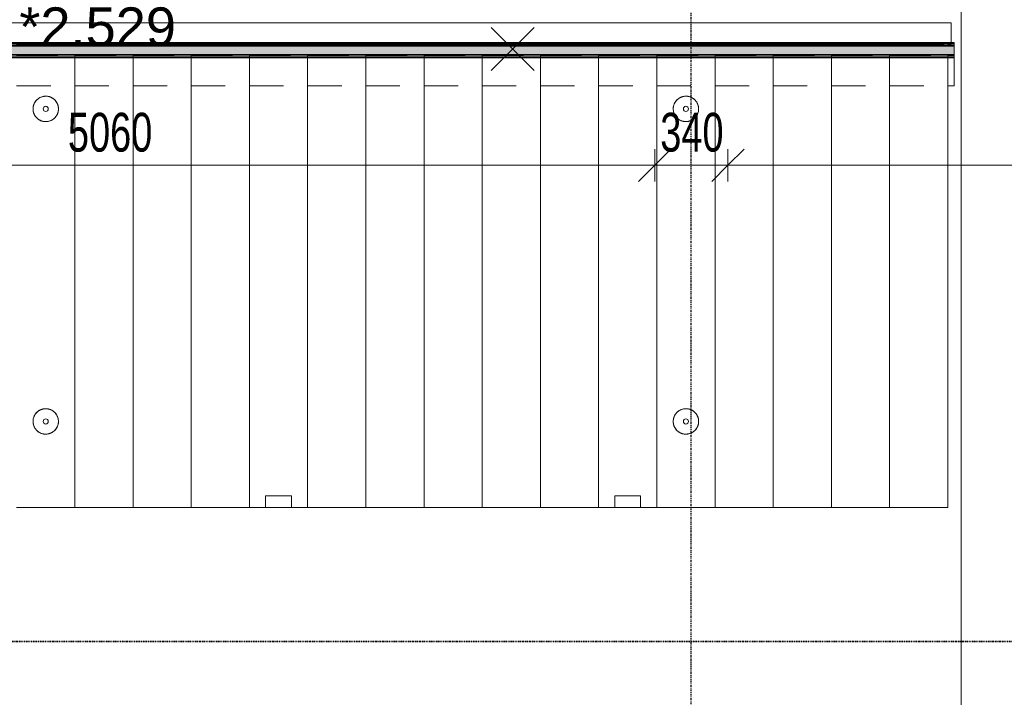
# Model space of a CAD drawing. Header units: millimetres. Extents: x -80560 to 110805, y -11020 to 52719.
# Tile 103 of 182: x 58779 to 63347, y 31235 to 34379. Entities that reach past the tile are written whole.
import ezdxf

# ---------------------------------------------------------------- set-up
doc = ezdxf.new("R2010")
doc.units = ezdxf.units.MM
doc.linetypes.add('CENTER2', pattern=[20, 8, -4, 4, -4])
doc.linetypes.add('DASHDOT2', pattern=[8, 4, -2, 0, -2])
for name, color, linetype, lineweight in [('A-ANNO-DIMS', 211, 'Continuous', 9), ('A-ANNO-DIMS-100', 211, 'Continuous', 9), ('A-ANNO-NOTE', 131, 'Continuous', 18), ('A-DETL-MBND', 5, 'Continuous', 18), ('A-FLOR-HRAL', 11, 'Continuous', 18), ('A-GLAZ-IDEN', 152, 'Continuous', 18), ('G-ANNO-SYMB', 111, 'Continuous', 9), ('S-GRID', 1, 'Continuous', 9)]:
    doc.layers.add(name, color=color, linetype=linetype, lineweight=lineweight)
doc.styles.add('Arial', font='arial.ttf', dxfattribs={"height": 180})
doc.styles.add('Arial_6', font='arial.ttf', dxfattribs={"width": 0.7, "height": 180})
doc.dimstyles.new('n3o_1_8_3', dxfattribs={"dimscale": 304.8, "dimtxt": 183.646692, "dimasz": 0.492126, "dimexe": 0.246063, "dimexo": 0.0625, "dimgap": 0.032808, "dimtad": 1, "dimdec": 0, "dimdsep": 46, "dimtxsty": 'Arial_6', "dimblk1": 'OBLIQUE', "dimblk2": 'OBLIQUE', "dimsah": 1, "dimcen": 0.09, "dimdle": 0.246063, "dimazin": 0, "dimtfac": 1, "dimtdec": 4, "dimtix": 1, "dimtmove": 0, "dimatfit": 3, "dimfxl": 0.246063, "dimfxlon": 1, "dimtvp": 1, "dimtolj": 1, "dimtzin": 0, "dimarcsym": 2})

# ---------------------------------------------------------------- blocks, each defined once
blk = doc.blocks.new('95251-Leonardo College Leiden_rvt-1-DO_02 tweede verdieping')
at = {"layer": 'A-DETL-MBND', "color": 191, "lineweight": 9}
for p, q in [((33107, 34365), (38205, 34365)), ((38205, 34272), (38205, 34365)), ((33107, 34265), (38205, 34265)), ((34054.2, 34260.5), (34028.1, 34259.7)), ((34130, 34262.8), (34061.7, 34260.7)), ((34140, 34258), (34140, 34262.6)), ((34324.2, 34260.5), (34298.1, 34259.7)), ((34400, 34262.8), (34331.7, 34260.7)), ((34410, 34258), (34410, 34262.6)), ((34594.2, 34260.5), (34568.1, 34259.7)), ((34670, 34262.8), (34601.7, 34260.7)), ((34680, 34258), (34680, 34262.6)), ((34864.2, 34260.5), (34838.1, 34259.7)), ((34940, 34262.8), (34871.7, 34260.7)), ((34950, 34258), (34950, 34262.6)), ((35134.2, 34260.5), (35108.1, 34259.7)), ((35210, 34262.8), (35141.7, 34260.7)), ((35220, 34258), (35220, 34262.6)), ((35404.2, 34260.5), (35378.1, 34259.7)), ((35480, 34262.8), (35411.7, 34260.7)), ((35490, 34258), (35490, 34262.6)), ((35674.2, 34260.5), (35648.1, 34259.7)), ((35750, 34262.8), (35681.7, 34260.7)), ((35760, 34258), (35760, 34262.6)), ((35944.2, 34260.5), (35918.1, 34259.7)), ((36020, 34262.8), (35951.7, 34260.7)), ((36030, 34258), (36030, 34262.6)), ((36214.2, 34260.5), (36188.1, 34259.7)), ((36290, 34262.8), (36221.7, 34260.7)), ((36300, 34258), (36300, 34262.6)), ((36484.2, 34260.5), (36458.1, 34259.7)), ((36560, 34262.8), (36491.7, 34260.7)), ((36570, 34258), (36570, 34262.6)), ((36754.2, 34260.5), (36728.1, 34259.7)), ((36830, 34262.8), (36761.7, 34260.7)), ((36840, 34258), (36840, 34262.6)), ((37024.2, 34260.5), (36998.1, 34259.7)), ((37100, 34262.8), (37031.7, 34260.7)), ((37110, 34258), (37110, 34262.6)), ((37294.2, 34260.5), (37268.1, 34259.7)), ((37370, 34262.8), (37301.7, 34260.7)), ((37380, 34258), (37380, 34262.6)), ((37564.2, 34260.5), (37538.1, 34259.7)), ((37640, 34262.8), (37571.7, 34260.7)), ((37650, 34258), (37650, 34262.6)), ((37834.2, 34260.5), (37808.1, 34259.7)), ((37910, 34262.8), (37841.7, 34260.7)), ((37920, 34258.3), (37920, 34262.6)), ((38104.2, 34260.5), (38078.1, 34259.7)), ((38142.8, 34261.7), (38111.7, 34260.7)), ((38205, 34265), (38142.8, 34261.7)), ((38190, 34258.5), (38190, 34264.2)), ((38205, 34265), (38205, 34266.5)), ((34140, 34209.7), (34140, 34216)), ((34410, 34209.7), (34410, 34216)), ((34680, 34209.7), (34680, 34216)), ((34950, 34209.7), (34950, 34216)), ((35220, 34209.7), (35220, 34216)), ((35490, 34209.7), (35490, 34216)), ((35760, 34209.7), (35760, 34216)), ((36030, 34209.7), (36030, 34216)), ((36300, 34209.7), (36300, 34216)), ((36570, 34209.7), (36570, 34216)), ((36840, 34209.7), (36840, 34216)), ((37110, 34209.7), (37110, 34216)), ((37380, 34209.7), (37380, 34216)), ((37650, 34209.7), (37650, 34216)), ((37920, 34209.7), (37920, 34215.7)), ((38190, 34209.7), (38190, 34215.5)), ((34140, 32115), (34140, 34202)), ((34410, 32115), (34410, 34202)), ((34680, 32115), (34680, 34202)), ((34950, 32115), (34950, 34202)), ((35220, 32115), (35220, 34202)), ((35490, 32115), (35490, 34202)), ((35760, 32115), (35760, 34202)), ((36030, 32115), (36030, 34202)), ((36300, 32115), (36300, 34202)), ((36570, 32115), (36570, 34202)), ((36840, 32115), (36840, 34202)), ((37110, 32115), (37110, 34202)), ((37380, 32115), (37380, 34202)), ((37650, 32115), (37650, 34202)), ((37920, 32115), (37920, 34202)), ((38190, 32115), (38190, 34202)), ((35025, 32115), (35025, 32170)), ((35025, 32170), (35145, 32170)), ((35145, 32170), (35145, 32115)), ((36645, 32115), (36645, 32170)), ((36645, 32170), (36765, 32170)), ((36765, 32170), (36765, 32115)), ((34130, 32115), (33870, 32115)), ((34140, 32115), (34130, 32115)), ((34400, 32115), (34140, 32115)), ((34410, 32115), (34400, 32115)), ((34670, 32115), (34410, 32115)), ((34680, 32115), (34670, 32115)), ((34940, 32115), (34680, 32115)), ((34950, 32115), (34940, 32115)), ((35025, 32115), (34950, 32115)), ((35145, 32115), (35025, 32115)), ((35210, 32115), (35145, 32115)), ((35220, 32115), (35210, 32115)), ((35480, 32115), (35220, 32115)), ((35490, 32115), (35480, 32115)), ((35750, 32115), (35490, 32115)), ((35760, 32115), (35750, 32115)), ((36020, 32115), (35760, 32115)), ((36030, 32115), (36020, 32115)), ((36290, 32115), (36030, 32115)), ((36300, 32115), (36290, 32115)), ((36560, 32115), (36300, 32115)), ((36570, 32115), (36560, 32115)), ((36645, 32115), (36570, 32115)), ((36765, 32115), (36645, 32115)), ((36830, 32115), (36765, 32115)), ((36840, 32115), (36830, 32115)), ((37100, 32115), (36840, 32115)), ((37110, 32115), (37100, 32115)), ((37370, 32115), (37110, 32115)), ((37380, 32115), (37370, 32115)), ((37640, 32115), (37380, 32115)), ((37650, 32115), (37640, 32115)), ((37910, 32115), (37650, 32115)), ((37920, 32115), (37910, 32115)), ((38180, 32115), (37920, 32115)), ((38190, 32115), (38180, 32115))]:
    blk.add_line(p, q, dxfattribs=at)
at = {"layer": 'A-DETL-MBND', "color": 191, "lineweight": 9, "flags": 128}
for points in [[(34140, 34262.6), (34139.7, 34262.7), (34139, 34262.8), (34137.8, 34262.8), (34136.2, 34262.9), (34134.3, 34262.8), (34132.2, 34262.8), (34130, 34262.8)], [(34410, 34262.6), (34409.7, 34262.7), (34409, 34262.8), (34407.8, 34262.8), (34406.2, 34262.9), (34404.3, 34262.8), (34402.2, 34262.8), (34400, 34262.8)], [(34680, 34262.6), (34679.7, 34262.7), (34679, 34262.8), (34677.8, 34262.8), (34676.2, 34262.9), (34674.3, 34262.8), (34672.2, 34262.8), (34670, 34262.8)], [(34950, 34262.6), (34949.7, 34262.7), (34949, 34262.8), (34947.8, 34262.8), (34946.2, 34262.9), (34944.3, 34262.8), (34942.2, 34262.8), (34940, 34262.8)], [(35220, 34262.6), (35219.7, 34262.7), (35219, 34262.8), (35217.8, 34262.8), (35216.2, 34262.9), (35214.3, 34262.8), (35212.2, 34262.8), (35210, 34262.8)], [(35490, 34262.6), (35489.7, 34262.7), (35489, 34262.8), (35487.8, 34262.8), (35486.2, 34262.9), (35484.3, 34262.8), (35482.2, 34262.8), (35480, 34262.8)], [(35760, 34262.6), (35759.7, 34262.7), (35759, 34262.8), (35757.8, 34262.8), (35756.2, 34262.9), (35754.3, 34262.8), (35752.2, 34262.8), (35750, 34262.8)], [(36030, 34262.6), (36029.7, 34262.7), (36029, 34262.8), (36027.8, 34262.8), (36026.2, 34262.9), (36024.3, 34262.8), (36022.2, 34262.8), (36020, 34262.8)], [(36300, 34262.6), (36299.7, 34262.7), (36299, 34262.8), (36297.8, 34262.8), (36296.2, 34262.9), (36294.3, 34262.8), (36292.2, 34262.8), (36290, 34262.8)], [(36570, 34262.6), (36569.7, 34262.7), (36569, 34262.8), (36567.8, 34262.8), (36566.2, 34262.9), (36564.3, 34262.8), (36562.2, 34262.8), (36560, 34262.8)], [(36840, 34262.6), (36839.7, 34262.7), (36839, 34262.8), (36837.8, 34262.8), (36836.2, 34262.9), (36834.3, 34262.8), (36832.2, 34262.8), (36830, 34262.8)], [(37110, 34262.6), (37109.7, 34262.7), (37109, 34262.8), (37107.8, 34262.8), (37106.2, 34262.9), (37104.3, 34262.8), (37102.2, 34262.8), (37100, 34262.8)], [(37380, 34262.6), (37379.7, 34262.7), (37379, 34262.8), (37377.8, 34262.8), (37376.2, 34262.9), (37374.3, 34262.8), (37372.2, 34262.8), (37370, 34262.8)], [(37650, 34262.6), (37649.7, 34262.7), (37649, 34262.8), (37647.8, 34262.8), (37646.2, 34262.9), (37644.3, 34262.8), (37642.2, 34262.8), (37640, 34262.8)], [(37920, 34262.6), (37919.7, 34262.7), (37919, 34262.8), (37917.8, 34262.8), (37916.2, 34262.9), (37914.3, 34262.8), (37912.2, 34262.8), (37910, 34262.8)], [(34005, 34024), (34002.6, 34024), (34000.3, 34023.8), (33997.9, 34023.6), (33995.6, 34023.2), (33993.3, 34022.8), (33991, 34022.3), (33988.7, 34021.7), (33986.4, 34021), (33984.2, 34020.2), (33982, 34019.3), (33979.9, 34018.4), (33977.8, 34017.3), (33975.7, 34016.2), (33973.7, 34015), (33971.7, 34013.7), (33969.8, 34012.3), (33967.9, 34010.9), (33966.1, 34009.4), (33964.4, 34007.8), (33962.7, 34006.1), (33961.1, 34004.4), (33959.5, 34002.6), (33958.1, 34000.7), (33956.7, 33998.8), (33955.4, 33996.9), (33954.1, 33994.9), (33953, 33992.8), (33951.9, 33990.7), (33950.9, 33988.6), (33950, 33986.4), (33949.2, 33984.2), (33948.5, 33981.9), (33947.8, 33979.6), (33947.3, 33977.3), (33946.9, 33975), (33946.5, 33972.7), (33946.2, 33970.3), (33946.1, 33968), (33946, 33965.6), (33946, 33963.3), (33946.1, 33960.9), (33946.4, 33958.6), (33946.7, 33956.2), (33947.1, 33953.9), (33947.5, 33951.6), (33948.1, 33949.3), (33948.8, 33947), (33949.6, 33944.8), (33950.4, 33942.6), (33951.4, 33940.4), (33952.4, 33938.3), (33953.5, 33936.2), (33954.7, 33934.2), (33955.9, 33932.2), (33957.3, 33930.3), (33958.7, 33928.4), (33960.2, 33926.6), (33961.8, 33924.8), (33963.4, 33923.1), (33965.1, 33921.5), (33966.9, 33919.9), (33968.8, 33918.4), (33970.6, 33917), (33972.6, 33915.7), (33974.6, 33914.4), (33976.6, 33913.3), (33978.7, 33912.2), (33980.9, 33911.2), (33983, 33910.2), (33985.2, 33909.4), (33987.5, 33908.7), (33989.7, 33908), (33992, 33907.4), (33994.3, 33907), (33996.7, 33906.6), (33999, 33906.3), (34001.4, 33906.1), (34003.7, 33906), (34005, 33906)], [(34005, 33906), (34007.4, 33906), (34009.7, 33906.2), (34012.1, 33906.4), (34014.4, 33906.8), (34016.7, 33907.2), (34019, 33907.7), (34021.3, 33908.3), (34023.6, 33909), (34025.8, 33909.8), (34028, 33910.7), (34030.1, 33911.6), (34032.2, 33912.7), (34034.3, 33913.8), (34036.3, 33915), (34038.3, 33916.3), (34040.2, 33917.7), (34042.1, 33919.1), (34043.9, 33920.6), (34045.6, 33922.2), (34047.3, 33923.9), (34048.9, 33925.6), (34050.5, 33927.4), (34051.9, 33929.3), (34053.3, 33931.2), (34054.6, 33933.1), (34055.9, 33935.1), (34057, 33937.2), (34058.1, 33939.3), (34059.1, 33941.4), (34060, 33943.6), (34060.8, 33945.8), (34061.5, 33948.1), (34062.2, 33950.4), (34062.7, 33952.7), (34063.1, 33955), (34063.5, 33957.3), (34063.8, 33959.7), (34063.9, 33962), (34064, 33964.4), (34064, 33966.7), (34063.9, 33969.1), (34063.6, 33971.4), (34063.3, 33973.8), (34062.9, 33976.1), (34062.5, 33978.4), (34061.9, 33980.7), (34061.2, 33983), (34060.4, 33985.2), (34059.6, 33987.4), (34058.6, 33989.6), (34057.6, 33991.7), (34056.5, 33993.8), (34055.3, 33995.8), (34054.1, 33997.8), (34052.7, 33999.7), (34051.3, 34001.6), (34049.8, 34003.4), (34048.2, 34005.2), (34046.6, 34006.9), (34044.9, 34008.5), (34043.1, 34010.1), (34041.2, 34011.6), (34039.4, 34013), (34037.4, 34014.3), (34035.4, 34015.6), (34033.4, 34016.7), (34031.3, 34017.8), (34029.1, 34018.8), (34027, 34019.8), (34024.8, 34020.6), (34022.5, 34021.3), (34020.3, 34022), (34018, 34022.6), (34015.7, 34023), (34013.3, 34023.4), (34011, 34023.7), (34008.6, 34023.9), (34006.3, 34024), (34005, 34024)], [(36975, 34024), (36972.6, 34024), (36970.3, 34023.8), (36967.9, 34023.6), (36965.6, 34023.2), (36963.3, 34022.8), (36961, 34022.3), (36958.7, 34021.7), (36956.4, 34021), (36954.2, 34020.2), (36952, 34019.3), (36949.9, 34018.4), (36947.8, 34017.3), (36945.7, 34016.2), (36943.7, 34015), (36941.7, 34013.7), (36939.8, 34012.3), (36937.9, 34010.9), (36936.1, 34009.4), (36934.4, 34007.8), (36932.7, 34006.1), (36931.1, 34004.4), (36929.5, 34002.6), (36928.1, 34000.7), (36926.7, 33998.8), (36925.4, 33996.9), (36924.1, 33994.9), (36923, 33992.8), (36921.9, 33990.7), (36920.9, 33988.6), (36920, 33986.4), (36919.2, 33984.2), (36918.5, 33981.9), (36917.8, 33979.6), (36917.3, 33977.3), (36916.9, 33975), (36916.5, 33972.7), (36916.2, 33970.3), (36916.1, 33968), (36916, 33965.6), (36916, 33963.3), (36916.1, 33960.9), (36916.4, 33958.6), (36916.7, 33956.2), (36917.1, 33953.9), (36917.5, 33951.6), (36918.1, 33949.3), (36918.8, 33947), (36919.6, 33944.8), (36920.4, 33942.6), (36921.4, 33940.4), (36922.4, 33938.3), (36923.5, 33936.2), (36924.7, 33934.2), (36925.9, 33932.2), (36927.3, 33930.3), (36928.7, 33928.4), (36930.2, 33926.6), (36931.8, 33924.8), (36933.4, 33923.1), (36935.1, 33921.5), (36936.9, 33919.9), (36938.8, 33918.4), (36940.6, 33917), (36942.6, 33915.7), (36944.6, 33914.4), (36946.6, 33913.3), (36948.7, 33912.2), (36950.9, 33911.2), (36953, 33910.2), (36955.2, 33909.4), (36957.5, 33908.7), (36959.7, 33908), (36962, 33907.4), (36964.3, 33907), (36966.7, 33906.6), (36969, 33906.3), (36971.4, 33906.1), (36973.7, 33906), (36975, 33906)], [(36975, 33906), (36977.4, 33906), (36979.7, 33906.2), (36982.1, 33906.4), (36984.4, 33906.8), (36986.7, 33907.2), (36989, 33907.7), (36991.3, 33908.3), (36993.6, 33909), (36995.8, 33909.8), (36998, 33910.7), (37000.1, 33911.6), (37002.2, 33912.7), (37004.3, 33913.8), (37006.3, 33915), (37008.3, 33916.3), (37010.2, 33917.7), (37012.1, 33919.1), (37013.9, 33920.6), (37015.6, 33922.2), (37017.3, 33923.9), (37018.9, 33925.6), (37020.5, 33927.4), (37021.9, 33929.3), (37023.3, 33931.2), (37024.6, 33933.1), (37025.9, 33935.1), (37027, 33937.2), (37028.1, 33939.3), (37029.1, 33941.4), (37030, 33943.6), (37030.8, 33945.8), (37031.5, 33948.1), (37032.2, 33950.4), (37032.7, 33952.7), (37033.1, 33955), (37033.5, 33957.3), (37033.8, 33959.7), (37033.9, 33962), (37034, 33964.4), (37034, 33966.7), (37033.9, 33969.1), (37033.6, 33971.4), (37033.3, 33973.8), (37032.9, 33976.1), (37032.5, 33978.4), (37031.9, 33980.7), (37031.2, 33983), (37030.4, 33985.2), (37029.6, 33987.4), (37028.6, 33989.6), (37027.6, 33991.7), (37026.5, 33993.8), (37025.3, 33995.8), (37024.1, 33997.8), (37022.7, 33999.7), (37021.3, 34001.6), (37019.8, 34003.4), (37018.2, 34005.2), (37016.6, 34006.9), (37014.9, 34008.5), (37013.1, 34010.1), (37011.2, 34011.6), (37009.4, 34013), (37007.4, 34014.3), (37005.4, 34015.6), (37003.4, 34016.7), (37001.3, 34017.8), (36999.1, 34018.8), (36997, 34019.8), (36994.8, 34020.6), (36992.5, 34021.3), (36990.3, 34022), (36988, 34022.6), (36985.7, 34023), (36983.3, 34023.4), (36981, 34023.7), (36978.6, 34023.9), (36976.3, 34024), (36975, 34024)], [(34005, 32574), (34002.6, 32574), (34000.3, 32573.8), (33997.9, 32573.6), (33995.6, 32573.2), (33993.3, 32572.8), (33991, 32572.3), (33988.7, 32571.7), (33986.4, 32571), (33984.2, 32570.2), (33982, 32569.3), (33979.9, 32568.4), (33977.8, 32567.3), (33975.7, 32566.2), (33973.7, 32565), (33971.7, 32563.7), (33969.8, 32562.3), (33967.9, 32560.9), (33966.1, 32559.4), (33964.4, 32557.8), (33962.7, 32556.1), (33961.1, 32554.4), (33959.5, 32552.6), (33958.1, 32550.7), (33956.7, 32548.8), (33955.4, 32546.9), (33954.1, 32544.9), (33953, 32542.8), (33951.9, 32540.7), (33950.9, 32538.6), (33950, 32536.4), (33949.2, 32534.2), (33948.5, 32531.9), (33947.8, 32529.6), (33947.3, 32527.3), (33946.9, 32525), (33946.5, 32522.7), (33946.2, 32520.3), (33946.1, 32518), (33946, 32515.6), (33946, 32513.3), (33946.1, 32510.9), (33946.4, 32508.6), (33946.7, 32506.2), (33947.1, 32503.9), (33947.5, 32501.6), (33948.1, 32499.3), (33948.8, 32497), (33949.6, 32494.8), (33950.4, 32492.6), (33951.4, 32490.4), (33952.4, 32488.3), (33953.5, 32486.2), (33954.7, 32484.2), (33955.9, 32482.2), (33957.3, 32480.3), (33958.7, 32478.4), (33960.2, 32476.6), (33961.8, 32474.8), (33963.4, 32473.1), (33965.1, 32471.5), (33966.9, 32469.9), (33968.8, 32468.4), (33970.6, 32467), (33972.6, 32465.7), (33974.6, 32464.4), (33976.6, 32463.3), (33978.7, 32462.2), (33980.9, 32461.2), (33983, 32460.2), (33985.2, 32459.4), (33987.5, 32458.7), (33989.7, 32458), (33992, 32457.4), (33994.3, 32457), (33996.7, 32456.6), (33999, 32456.3), (34001.4, 32456.1), (34003.7, 32456), (34005, 32456)], [(34005, 32456), (34007.4, 32456), (34009.7, 32456.2), (34012.1, 32456.4), (34014.4, 32456.8), (34016.7, 32457.2), (34019, 32457.7), (34021.3, 32458.3), (34023.6, 32459), (34025.8, 32459.8), (34028, 32460.7), (34030.1, 32461.6), (34032.2, 32462.7), (34034.3, 32463.8), (34036.3, 32465), (34038.3, 32466.3), (34040.2, 32467.7), (34042.1, 32469.1), (34043.9, 32470.6), (34045.6, 32472.2), (34047.3, 32473.9), (34048.9, 32475.6), (34050.5, 32477.4), (34051.9, 32479.3), (34053.3, 32481.2), (34054.6, 32483.1), (34055.9, 32485.1), (34057, 32487.2), (34058.1, 32489.3), (34059.1, 32491.4), (34060, 32493.6), (34060.8, 32495.8), (34061.5, 32498.1), (34062.2, 32500.4), (34062.7, 32502.7), (34063.1, 32505), (34063.5, 32507.3), (34063.8, 32509.7), (34063.9, 32512), (34064, 32514.4), (34064, 32516.7), (34063.9, 32519.1), (34063.6, 32521.4), (34063.3, 32523.8), (34062.9, 32526.1), (34062.5, 32528.4), (34061.9, 32530.7), (34061.2, 32533), (34060.4, 32535.2), (34059.6, 32537.4), (34058.6, 32539.6), (34057.6, 32541.7), (34056.5, 32543.8), (34055.3, 32545.8), (34054.1, 32547.8), (34052.7, 32549.7), (34051.3, 32551.6), (34049.8, 32553.4), (34048.2, 32555.2), (34046.6, 32556.9), (34044.9, 32558.5), (34043.1, 32560.1), (34041.2, 32561.6), (34039.4, 32563), (34037.4, 32564.3), (34035.4, 32565.6), (34033.4, 32566.7), (34031.3, 32567.8), (34029.1, 32568.8), (34027, 32569.8), (34024.8, 32570.6), (34022.5, 32571.3), (34020.3, 32572), (34018, 32572.6), (34015.7, 32573), (34013.3, 32573.4), (34011, 32573.7), (34008.6, 32573.9), (34006.3, 32574), (34005, 32574)], [(36975, 32574), (36972.6, 32574), (36970.3, 32573.8), (36967.9, 32573.6), (36965.6, 32573.2), (36963.3, 32572.8), (36961, 32572.3), (36958.7, 32571.7), (36956.4, 32571), (36954.2, 32570.2), (36952, 32569.3), (36949.9, 32568.4), (36947.8, 32567.3), (36945.7, 32566.2), (36943.7, 32565), (36941.7, 32563.7), (36939.8, 32562.3), (36937.9, 32560.9), (36936.1, 32559.4), (36934.4, 32557.8), (36932.7, 32556.1), (36931.1, 32554.4), (36929.5, 32552.6), (36928.1, 32550.7), (36926.7, 32548.8), (36925.4, 32546.9), (36924.1, 32544.9), (36923, 32542.8), (36921.9, 32540.7), (36920.9, 32538.6), (36920, 32536.4), (36919.2, 32534.2), (36918.5, 32531.9), (36917.8, 32529.6), (36917.3, 32527.3), (36916.9, 32525), (36916.5, 32522.7), (36916.2, 32520.3), (36916.1, 32518), (36916, 32515.6), (36916, 32513.3), (36916.1, 32510.9), (36916.4, 32508.6), (36916.7, 32506.2), (36917.1, 32503.9), (36917.5, 32501.6), (36918.1, 32499.3), (36918.8, 32497), (36919.6, 32494.8), (36920.4, 32492.6), (36921.4, 32490.4), (36922.4, 32488.3), (36923.5, 32486.2), (36924.7, 32484.2), (36925.9, 32482.2), (36927.3, 32480.3), (36928.7, 32478.4), (36930.2, 32476.6), (36931.8, 32474.8), (36933.4, 32473.1), (36935.1, 32471.5), (36936.9, 32469.9), (36938.8, 32468.4), (36940.6, 32467), (36942.6, 32465.7), (36944.6, 32464.4), (36946.6, 32463.3), (36948.7, 32462.2), (36950.9, 32461.2), (36953, 32460.2), (36955.2, 32459.4), (36957.5, 32458.7), (36959.7, 32458), (36962, 32457.4), (36964.3, 32457), (36966.7, 32456.6), (36969, 32456.3), (36971.4, 32456.1), (36973.7, 32456), (36975, 32456)], [(36975, 32456), (36977.4, 32456), (36979.7, 32456.2), (36982.1, 32456.4), (36984.4, 32456.8), (36986.7, 32457.2), (36989, 32457.7), (36991.3, 32458.3), (36993.6, 32459), (36995.8, 32459.8), (36998, 32460.7), (37000.1, 32461.6), (37002.2, 32462.7), (37004.3, 32463.8), (37006.3, 32465), (37008.3, 32466.3), (37010.2, 32467.7), (37012.1, 32469.1), (37013.9, 32470.6), (37015.6, 32472.2), (37017.3, 32473.9), (37018.9, 32475.6), (37020.5, 32477.4), (37021.9, 32479.3), (37023.3, 32481.2), (37024.6, 32483.1), (37025.9, 32485.1), (37027, 32487.2), (37028.1, 32489.3), (37029.1, 32491.4), (37030, 32493.6), (37030.8, 32495.8), (37031.5, 32498.1), (37032.2, 32500.4), (37032.7, 32502.7), (37033.1, 32505), (37033.5, 32507.3), (37033.8, 32509.7), (37033.9, 32512), (37034, 32514.4), (37034, 32516.7), (37033.9, 32519.1), (37033.6, 32521.4), (37033.3, 32523.8), (37032.9, 32526.1), (37032.5, 32528.4), (37031.9, 32530.7), (37031.2, 32533), (37030.4, 32535.2), (37029.6, 32537.4), (37028.6, 32539.6), (37027.6, 32541.7), (37026.5, 32543.8), (37025.3, 32545.8), (37024.1, 32547.8), (37022.7, 32549.7), (37021.3, 32551.6), (37019.8, 32553.4), (37018.2, 32555.2), (37016.6, 32556.9), (37014.9, 32558.5), (37013.1, 32560.1), (37011.2, 32561.6), (37009.4, 32563), (37007.4, 32564.3), (37005.4, 32565.6), (37003.4, 32566.7), (37001.3, 32567.8), (36999.1, 32568.8), (36997, 32569.8), (36994.8, 32570.6), (36992.5, 32571.3), (36990.3, 32572), (36988, 32572.6), (36985.7, 32573), (36983.3, 32573.4), (36981, 32573.7), (36978.6, 32573.9), (36976.3, 32574), (36975, 32574)]]:
    blk.add_lwpolyline(points, dxfattribs=at)
at = {"layer": 'A-DETL-MBND', "color": 191, "lineweight": 9}
for centre, radius, start, end in [((34005, 33965), 59, 90, 270), ((34005, 33965), 59, 270, 90), ((36975, 33965), 59, 90, 270), ((36975, 33965), 59, 270, 90), ((34005, 33965), 12, 90, 270), ((34005, 33965), 12, 270, 90), ((36975, 33965), 12, 90, 270), ((36975, 33965), 12, 270, 90), ((34005, 32515), 59, 90, 270), ((34005, 32515), 59, 270, 90), ((36975, 32515), 59, 90, 270), ((36975, 32515), 59, 270, 90), ((34005, 32515), 12, 90, 270), ((34005, 32515), 12, 270, 90), ((36975, 32515), 12, 90, 270), ((36975, 32515), 12, 270, 90)]:
    blk.add_arc(centre, radius, start, end, dxfattribs=at)
blk = doc.blocks.new('Railing - Railing-30402148-DO_02 tweede verdieping')
at = {"layer": 'A-DETL-MBND'}
blk.add_hatch(color=256, dxfattribs=at).paths.add_polyline_path([(38220, 34217.5), (38220, 34256.5), (33090, 34256.5), (33090, 34217.5), (38132.1, 34217.5)], flags=0)
for p, q in [((38220, 34272.5), (33090, 34272.5)), ((38220, 34269.1), (33090, 34269.1)), ((38220, 34266.5), (33090, 34266.5)), ((38220, 34259), (33090, 34259)), ((34060.6, 34260.5), (33870, 34260.5)), ((34330.6, 34260.5), (34140, 34260.5)), ((34600.6, 34260.5), (34410, 34260.5)), ((34870.6, 34260.5), (34680, 34260.5)), ((35140.6, 34260.5), (34950, 34260.5)), ((35410.6, 34260.5), (35220, 34260.5)), ((35680.6, 34260.5), (35490, 34260.5)), ((35950.6, 34260.5), (35760, 34260.5)), ((36220.6, 34260.5), (36030, 34260.5)), ((36490.6, 34260.5), (36300, 34260.5)), ((36760.6, 34260.5), (36570, 34260.5)), ((37030.6, 34260.5), (36840, 34260.5)), ((37300.6, 34260.5), (37110, 34260.5)), ((37570.6, 34260.5), (37380, 34260.5)), ((37840.6, 34260.5), (37650, 34260.5)), ((38110.6, 34260.5), (37920, 34260.5)), ((38220, 34260.5), (38190, 34260.5)), ((38220, 34271.5), (38220, 34270.5)), ((38220, 34269.5), (38220, 34269.1)), ((38220, 34269.1), (38220, 34266.5)), ((38220, 34266.5), (38220, 34261.7)), ((38220, 34261.1), (38220, 34260.5)), ((38220, 34256.5), (33090, 34256.5)), ((38220, 34217.5), (33090, 34217.5)), ((33090, 34215), (38220, 34215)), ((34061, 34213.5), (33870, 34213.5)), ((34331, 34213.5), (34140, 34213.5)), ((34601, 34213.5), (34410, 34213.5)), ((34871, 34213.5), (34680, 34213.5)), ((35141, 34213.5), (34950, 34213.5)), ((35411, 34213.5), (35220, 34213.5)), ((35681, 34213.5), (35490, 34213.5)), ((35951, 34213.5), (35760, 34213.5)), ((36221, 34213.5), (36030, 34213.5)), ((36491, 34213.5), (36300, 34213.5)), ((36761, 34213.5), (36570, 34213.5)), ((37031, 34213.5), (36840, 34213.5)), ((37301, 34213.5), (37110, 34213.5)), ((37571, 34213.5), (37380, 34213.5)), ((37841, 34213.5), (37650, 34213.5)), ((38111, 34213.5), (37920, 34213.5)), ((38220, 34213.5), (38190, 34213.5)), ((38220, 34258), (38220, 34256.5)), ((38220, 34256.5), (38220, 34217.5)), ((38220, 34217.5), (38220, 34216)), ((38220, 34213.5), (38220, 34213)), ((38220, 34207.4), (33090, 34207.4)), ((38220, 34207.4), (33090, 34207.4)), ((33090, 34201.5), (38220, 34201.5)), ((38220, 34212.2), (38220, 34207.4)), ((38220, 34207), (38220, 34202)), ((38220, 34201.5), (38220, 34072.5)), ((34028.1, 34072.5), (33869.7, 34072.5)), ((34298.1, 34072.5), (34139.7, 34072.5)), ((34568.1, 34072.5), (34409.7, 34072.5)), ((34838.1, 34072.5), (34679.7, 34072.5)), ((35108.1, 34072.5), (34949.7, 34072.5)), ((35378.1, 34072.5), (35219.7, 34072.5)), ((35648.1, 34072.5), (35489.7, 34072.5)), ((35918.1, 34072.5), (35759.7, 34072.5)), ((36188.1, 34072.5), (36029.7, 34072.5)), ((36458.1, 34072.5), (36299.7, 34072.5)), ((36728.1, 34072.5), (36569.7, 34072.5)), ((36998.1, 34072.5), (36839.7, 34072.5)), ((37268.1, 34072.5), (37109.7, 34072.5)), ((37538.1, 34072.5), (37379.7, 34072.5)), ((37808.1, 34072.5), (37649.7, 34072.5)), ((38078.1, 34072.5), (37919.7, 34072.5)), ((38220, 34072.5), (38189.7, 34072.5))]:
    blk.add_line(p, q, dxfattribs=at)
at = {"layer": 'A-DETL-MBND', "flags": 128}
for points in [[(38220, 34272.5), (38220, 34272.5), (38220, 34272.4), (38220, 34272.2), (38220, 34272), (38220, 34271.8), (38220, 34271.5)], [(38220, 34270.5), (38220, 34270.2), (38220, 34270), (38220, 34269.8), (38220, 34269.6), (38220, 34269.5)], [(38220, 34261.7), (38220, 34261.5), (38220, 34261.1)], [(38220, 34260.5), (38220, 34260.5), (38220, 34260.4), (38220, 34260.2), (38220, 34260), (38220, 34259.8), (38220, 34259.5)], [(38220, 34259), (38220, 34259), (38220, 34258.9), (38220, 34258.7), (38220, 34258.5), (38220, 34258.3), (38220, 34258)], [(38220, 34216), (38220, 34215.7), (38220, 34215.5), (38220, 34215.3), (38220, 34215.1), (38220, 34215), (38220, 34215)], [(38220, 34214.5), (38220, 34214.2), (38220, 34214), (38220, 34213.8), (38220, 34213.6), (38220, 34213.5), (38220, 34213.5)], [(38220, 34213), (38220, 34212.5), (38220, 34212.2)], [(38220, 34202), (38220, 34201.9), (38220, 34201.8), (38220, 34201.6), (38220, 34201.6), (38220, 34201.5), (38220, 34201.5)]]:
    blk.add_lwpolyline(points, dxfattribs=at)
blk = doc.blocks.new('DIMBLOCK374-DO_02 tweede verdieping')
at = {"layer": 'A-ANNO-DIMS-100'}
for p, q in [((63147.3, 34915), (63072.3, 34990)), ((63222.3, 34915), (63072.3, 34915)), ((63147.3, 34915), (63147.3, 22885)), ((63147.3, 34915), (63222.3, 34840)), ((63147.3, 34915), (63222.3, 34915)), ((63147.3, 22885), (63072.3, 22960)), ((63222.3, 22885), (63072.3, 22885)), ((63147.3, 22885), (63222.3, 22810)), ((63147.3, 22885), (63222.3, 22885))]:
    blk.add_line(p, q, dxfattribs=at)
at = {"layer": 'A-ANNO-DIMS-100', "color": 0, "insert": (62903.7, 28659.8), "char_height": 180, "width": 576.368, "attachment_point": 1, "rotation": 90, "line_spacing_factor": 0.941778, "style": 'Arial_6'}
blk.add_mtext('12030', dxfattribs=at)
blk = doc.blocks.new('_Oblique')
at = {"color": 0, "linetype": 'ByBlock', "lineweight": -2}
blk.add_line((-0.5, -0.5), (0.5, 0.5), dxfattribs=at)
blk = doc.blocks.new('DIMBLOCK588-DO_02 tweede verdieping')
at = {"layer": 'A-ANNO-DIMS-100'}
for p, q in [((56664.8, 33703.3), (56739.8, 33778.3)), ((56664.8, 33778.3), (56664.8, 33628.3)), ((56664.8, 33703.3), (56664.8, 33778.3)), ((61724.8, 33703.3), (61799.8, 33778.3)), ((61724.8, 33778.3), (61724.8, 33628.3)), ((61724.8, 33703.3), (61724.8, 33778.3)), ((56664.8, 33703.3), (56589.8, 33628.3)), ((56664.8, 33703.3), (61724.8, 33703.3)), ((61724.8, 33703.3), (61649.8, 33628.3))]:
    blk.add_line(p, q, dxfattribs=at)
at = {"layer": 'A-ANNO-DIMS-100', "color": 0, "insert": (59002.7, 33946.9), "char_height": 180, "width": 461.094, "attachment_point": 1, "line_spacing_factor": 0.941778, "style": 'Arial_6'}
blk.add_mtext('5060', dxfattribs=at)
blk = doc.blocks.new('DIMBLOCK589-DO_02 tweede verdieping')
at = {"layer": 'A-ANNO-DIMS-100'}
for p, q in [((61724.8, 33703.3), (61799.8, 33778.3)), ((61724.8, 33778.3), (61724.8, 33628.3)), ((61724.8, 33703.3), (61724.8, 33778.3)), ((62064.8, 33703.3), (62139.8, 33778.3)), ((62064.8, 33778.3), (62064.8, 33628.3)), ((62064.8, 33703.3), (62064.8, 33778.3)), ((61724.8, 33703.3), (61649.8, 33628.3)), ((61724.8, 33703.3), (62064.8, 33703.3)), ((62064.8, 33703.3), (61989.8, 33628.3))]:
    blk.add_line(p, q, dxfattribs=at)
at = {"layer": 'A-ANNO-DIMS-100', "color": 0, "insert": (61750.7, 33946.9), "char_height": 180, "width": 345.821, "attachment_point": 1, "line_spacing_factor": 0.941778, "style": 'Arial_6'}
blk.add_mtext('340', dxfattribs=at)
blk = doc.blocks.new('DIMBLOCK590-DO_02 tweede verdieping')
at = {"layer": 'A-ANNO-DIMS-100'}
for p, q in [((62064.8, 33703.3), (62139.8, 33778.3)), ((62064.8, 33778.3), (62064.8, 33628.3)), ((62064.8, 33703.3), (62064.8, 33778.3)), ((67124.8, 33703.3), (67199.8, 33778.3)), ((67124.8, 33778.3), (67124.8, 33628.3)), ((67124.8, 33703.3), (67124.8, 33778.3)), ((62064.8, 33703.3), (61989.8, 33628.3)), ((62064.8, 33703.3), (67124.8, 33703.3)), ((67124.8, 33703.3), (67049.8, 33628.3))]:
    blk.add_line(p, q, dxfattribs=at)
at = {"layer": 'A-ANNO-DIMS-100', "color": 0, "insert": (64402.7, 33946.9), "char_height": 180, "width": 461.094, "attachment_point": 1, "line_spacing_factor": 0.941778, "style": 'Arial_6'}
blk.add_mtext('5060', dxfattribs=at)

msp = doc.modelspace()

# ---------------------------------------------------------------- linework, layer by layer
at = {"layer": 'A-ANNO-NOTE', "lineweight": 9}
for p, q in [((61166.3, 34143), (60966.3, 34343)), ((60966.3, 34143), (61166.3, 34343))]:
    msp.add_line(p, q, dxfattribs=at)
at = {"layer": 'G-ANNO-SYMB', "linetype": 'DASHDOT2', "lineweight": 35}
msp.add_line((34013.4, 31493.3), (90414.6, 31493.3), dxfattribs=at)
at = {"layer": 'S-GRID', "linetype": 'CENTER2', "lineweight": 25}
msp.add_line((61894.8, 4383.3), (61894.8, 52119.1), dxfattribs=at)

# ---------------------------------------------------------------- block references
at = {"color": 250, "lineweight": 5}
msp.add_blockref('95251-Leonardo College Leiden_rvt-1-DO_02 tweede verdieping', (24894.8, 0), dxfattribs=at)
at = {"layer": 'A-FLOR-HRAL'}
msp.add_blockref('Railing - Railing-30402148-DO_02 tweede verdieping', (24894.8, 0), dxfattribs=at)

# ---------------------------------------------------------------- texts
at = {"layer": 'A-GLAZ-IDEN', "lineweight": 9, "insert": (58777.1, 34436.1), "char_height": 180, "width": 865.822, "attachment_point": 1, "style": 'Arial'}
msp.add_mtext('*2.529', dxfattribs=at)

# ---------------------------------------------------------------- dimensions: what is measured, and where the dimension line sits
at = {"layer": 'A-ANNO-DIMS'}
dim = msp.add_linear_dim(base=(63147.3, 22885), p1=(63222.3, 34915), p2=(63222.3, 22885), angle=90, dimstyle='n3o_1_8_3', override={"dimpost": '<>', "dimfxl": 12030}, dxfattribs=at)
dim.commit()
dim.dimension.update_dxf_attribs({"geometry": 'DIMBLOCK374-DO_02 tweede verdieping', "text_midpoint": (63045.4, 28900)})
for base, p1, p2, override, picture, middle in [((61724.8, 33703.3), (56664.8, 33778.3), (61724.8, 33778.3), {"dimpost": '<>', "dimfxl": 5060}, 'DIMBLOCK588-DO_02 tweede verdieping', (59194.8, 33805.2)), ((62064.8, 33703.3), (61724.8, 33778.3), (62064.8, 33778.3), {"dimpost": '<>', "dimfxl": 340}, 'DIMBLOCK589-DO_02 tweede verdieping', (61894.8, 33805.2)), ((67124.8, 33703.3), (62064.8, 33778.3), (67124.8, 33778.3), {"dimpost": '<>', "dimfxl": 5060}, 'DIMBLOCK590-DO_02 tweede verdieping', (64594.8, 33805.2))]:
    dim = msp.add_linear_dim(base=base, p1=p1, p2=p2, dimstyle='n3o_1_8_3', override=override, dxfattribs=at)
    dim.commit()
    dim.dimension.update_dxf_attribs({"geometry": picture, "text_midpoint": middle})

doc.saveas('drawing.dxf')
